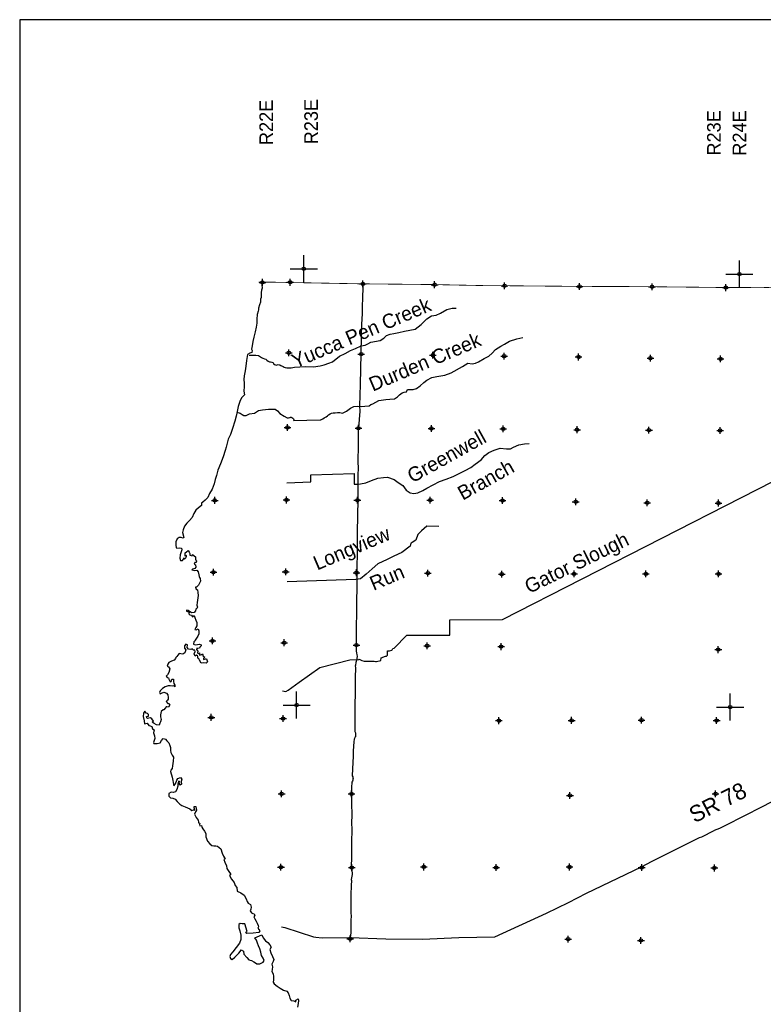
# Model space of a CAD drawing. Extents: x 135824 to 412824, y 708299 to 906299.
# Tile 8 of 12: x 135824 to 190685, y 833675 to 906299. Entities that reach past the tile are written whole.
import ezdxf

# ---------------------------------------------------------------- set-up
doc = ezdxf.new("R2010")
doc.units = 0
doc.header["$LTSCALE"] = 1800
doc.header["$PDMODE"] = 34
doc.header["$PDSIZE"] = 250
doc.linetypes.add('PHANTOM', pattern=[0])
doc.linetypes.add('STREAM', pattern=[0])
doc.layers.get('0').update_dxf_attribs({"linetype": 'CONTINUOUS'})
for name, color, linetype in [('BORDER', 1, 'CONTINUOUS'), ('COUNTY', 15, 'PHANTOM'), ('MAJROADS', 9, 'CONTINUOUS'), ('SEC', 2, 'CONTINUOUS'), ('TEXT', 7, 'CONTINUOUS'), ('TRUNKNAMES', 2, 'CONTINUOUS'), ('TRUNKS', 5, 'STREAM'), ('WATER', 4, 'CONTINUOUS')]:
    doc.layers.add(name, color=color, linetype=linetype)

# ---------------------------------------------------------------- blocks, each defined once
blk = doc.blocks.new('TICK')
at = {"color": 0}
for points in [[(500, 0), (500, 1000)], [(0, 500), (1000, 500)]]:
    blk.add_lwpolyline(points, dxfattribs=at)
blk.add_point((500, 500), dxfattribs=at)

msp = doc.modelspace()

# ---------------------------------------------------------------- linework, layer by layer
at = {"layer": 'BORDER', "color": 0}
msp.add_lwpolyline([(135824, 708299), (412824, 708299), (412824, 906299), (135824, 906299)], close=True, dxfattribs=at)
at = {"layer": 'COUNTY', "color": 0, "const_width": 60}
msp.add_lwpolyline([(193006, 886483), (190661, 886554), (187671, 886546), (184101, 886586), (183864, 886586), (182227, 886609), (176874, 886630), (172180, 886671), (171346, 886686), (170022, 886688), (166187, 886765), (160893, 886819), (154508, 886938), (153463, 886938)], dxfattribs=at)
at = {"layer": 'MAJROADS', "color": 0}
for points in [[(161147, 886850), (161139, 886834), (161144, 886431), (161115, 885912), (161083, 885024), (161089, 884622), (161049, 883810), (161026, 882938), (160999, 881673), (160932, 879403), (160895, 877820), (160909, 877426), (160816, 876203), (160806, 876052), (160805, 875885), (160801, 875374), (160798, 875005), (160794, 874469), (160775, 874142), (160763, 873715), (160785, 873203), (160781, 872759), (160761, 872307), (160783, 871913), (160770, 871218), (160767, 870908), (160733, 868503), (160711, 866702), (160690, 866174), (160685, 865562), (160697, 864875), (160682, 862940), (160671, 862546), (160647, 861516), (160651, 860979), (160645, 860234), (160658, 859714), (160666, 859588), (160706, 859446), (160714, 859353), (160688, 859186), (160687, 859144), (160627, 858876), (160592, 858684), (160583, 858609), (160590, 858508), (160585, 857745), (160574, 857394), (160581, 857285), (160584, 856598), (160566, 856447), (160554, 855936), (160555, 854863), (160555, 853799), (160580, 853749), (160604, 853690), (160594, 853480), (160594, 853405), (160560, 853380), (160526, 853288), (160492, 853230), (160474, 853046), (160427, 852367), (160424, 851965), (160396, 851546), (160354, 850516), (160413, 850465), (160412, 850348), (160420, 850323), (160411, 850247), (160402, 850206), (160377, 850130), (160334, 850064), (160333, 849972), (160307, 849771), (160312, 849310), (160301, 848983), (160296, 848405), (160316, 847718), (160294, 846972), (160317, 846679), (160300, 845548), (160312, 844936), (160300, 844383), (160288, 843956), (160279, 843847), (160303, 843721), (160328, 843645), (160335, 843536), (160359, 843327), (160358, 843243), (160332, 843134), (160288, 842875), (160296, 842808), (160285, 842439), (160255, 841752), (160243, 841342), (160249, 841015), (160255, 840688), (160262, 840495), (160268, 840110), (160266, 839951), (160259, 838953), (160200, 838608)], [(155147, 839393), (155387, 839331), (157511, 838645), (157661, 838635), (158147, 838589), (160200, 838608), (162847, 838512), (165546, 838492), (168211, 838606), (170885, 838653), (174685, 840410), (176317, 841194), (177629, 841863), (181691, 843818), (182482, 844232), (185981, 845973), (186157, 846031), (187057, 846493), (187091, 846510), (187478, 846675), (187924, 846897), (190615, 848277), (192525, 849251)]]:
    msp.add_lwpolyline(points, dxfattribs=at)
at = {"layer": 'SEC', "color": 0}
for p in [(153732, 886925), (155783, 886931), (161143, 886809), (166437, 886755), (171596, 886677), (177124, 886621), (182477, 886600), (187921, 886536), (155679, 881730), (161023, 881634), (166308, 881554), (171568, 881483), (177054, 881420), (182355, 881332), (187532, 881278), (155582, 876219), (160817, 876165), (166202, 876144), (171496, 876115), (176949, 876059), (182251, 876030), (187494, 876001), (150216, 870846), (155510, 870875), (160737, 870855), (166115, 870867), (171450, 870829), (176844, 870741), (182121, 870670), (187373, 870650), (150120, 865544), (155448, 865573), (160674, 865511), (165943, 865482), (171387, 865402), (176723, 865423), (182025, 865419), (187386, 865423), (150042, 860477), (155343, 860347), (160670, 860175), (165888, 860121), (171341, 860058), (187363, 859836), (149961, 854840), (155254, 854752), (171177, 854597), (176546, 854618), (181697, 854632), (187242, 854601), (155148, 849199), (160308, 849196), (176423, 849082), (187162, 849199), (155102, 843788), (160320, 843760), (165639, 843806), (170975, 843760), (176386, 843805), (181713, 843759), (187074, 843730), (160207, 838508), (176290, 838487), (181658, 838390)]:
    msp.add_point(p, dxfattribs=at)
at = {"layer": 'TRUNKS', "color": 0}
for points in [[(152751, 881562), (152949, 881557), (153092, 881550), (153256, 881543), (153437, 881522), (153668, 881383), (153765, 881344), (153882, 881289), (153981, 881252), (154068, 881193), (154152, 881123), (154251, 881074), (154332, 881070), (154423, 881050), (154506, 881013), (154550, 880969), (154556, 880918), (154620, 880868), (154705, 880839), (154779, 880822), (154819, 880844), (154900, 880859), (154955, 880844), (155011, 880836), (155098, 880781), (155254, 880723), (155339, 880682), (155420, 880634), (155522, 880621), (155667, 880613), (155843, 880630), (155971, 880646), (156100, 880660), (156880, 880715), (157512, 880697), (157994, 880765), (158284, 880841), (158626, 880961), (158904, 881061), (159424, 881478), (159838, 881686), (160233, 881890), (160591, 882038), (161006, 882243), (161304, 882282), (161505, 882398), (161742, 882511), (162418, 882634), (162680, 882802), (162890, 883003), (163163, 883099), (163437, 883151), (163791, 883226), (164214, 883322), (165010, 883473), (165437, 883818), (165853, 884243), (166207, 884456), (166549, 884503), (166863, 884648), (167326, 884932), (167737, 885032), (168026, 885011)], [(151841, 877339), (152087, 877270), (152247, 877177), (152372, 877096), (152525, 877112), (152774, 877224), (153145, 877288), (153443, 877472), (153748, 877528), (154179, 877579), (154661, 877574), (154846, 877453), (155019, 877264), (155340, 877062), (155547, 876944), (155614, 876922), (155658, 876926), (155744, 876947), (155768, 876968), (155789, 876981), (155841, 876975), (155899, 876959), (155971, 876916), (156028, 876851), (156040, 876798), (156034, 876743), (157991, 876775), (158035, 876794), (158187, 876871), (158286, 876937), (158441, 877006), (158538, 877090), (158615, 877151), (158724, 877237), (158839, 877275), (158945, 877301), (159091, 877312), (159265, 877321), (159441, 877315), (159636, 877284), (159946, 877434), (160228, 877647), (160474, 877775), (160767, 877787), (161041, 877778), (161298, 877782), (161608, 877817), (161721, 877917), (161878, 877973), (162329, 878202), (162844, 878297), (163129, 878309), (163483, 878336), (163709, 878476), (163842, 878629), (164031, 878773), (164196, 878817), (164365, 878849), (164438, 879018), (164844, 879029), (165098, 879089), (165372, 879305), (165650, 879542), (165863, 879699), (166226, 879903), (166588, 879975), (167191, 880074), (167646, 880258), (168496, 880719), (168894, 880955), (169208, 880906), (169449, 880962), (169663, 881066), (170090, 881303), (170436, 881471), (170674, 881691), (170924, 881964), (171318, 882225), (171588, 882369), (171963, 882582), (172494, 882749), (172949, 882861)], [(155204, 856789), (155454, 856743), (155636, 856843), (156453, 857428), (157976, 858519), (160180, 859095), (160853, 859101), (160870, 859132), (160909, 859100), (161055, 859033), (161238, 858987), (161270, 858987), (161387, 858984), (161671, 858979), (161694, 858979), (161974, 858974), (162073, 858972), (162147, 858970), (162477, 859037), (162480, 859221), (162816, 859347), (162884, 859358), (162890, 859358), (162958, 859429), (162953, 859592), (162963, 859738), (162992, 859757), (163106, 859755), (163282, 859794), (163294, 859832), (163345, 859921), (163453, 859939), (164388, 860915), (167549, 860900), (167560, 862022), (171445, 862070), (200828, 877064)], [(155538, 872151), (157313, 872221), (157313, 872721), (160511, 872833), (160511, 872033), (160761, 872033), (160964, 872067), (161351, 872147), (161785, 872319), (162256, 872483), (162671, 872542), (162960, 872545), (163443, 872384), (163744, 872170), (164093, 871936), (164346, 871593), (164635, 871396), (164913, 871343), (165198, 871403), (165561, 871575), (165859, 871739), (166797, 872232), (167288, 872404), (167803, 872600), (168693, 873048), (169096, 873281), (169426, 873505), (169873, 873846), (170135, 874147), (170425, 874372), (170820, 874556), (171266, 874684), (171737, 874643), (172034, 874650), (172264, 874770), (172646, 874938), (173073, 875022), (173419, 875033)], [(166740, 868917), (165872, 868933), (165470, 868608), (165201, 868330), (165050, 867901), (164770, 867750), (164683, 867685), (164639, 867465), (164006, 866989), (163421, 866719), (162930, 866488), (162245, 866167), (161837, 865798), (161389, 865405), (160979, 865055), (160619, 865017), (155560, 864834)]]:
    msp.add_lwpolyline(points, dxfattribs=at)
at = {"layer": 'WATER', "color": 0}
for points in [[(153704, 886928), (153694, 886744), (153701, 886493), (153675, 886342), (153640, 886175), (153639, 885999), (153638, 885815), (153595, 885681), (153602, 885463), (153525, 885271), (153448, 885029), (153438, 884904), (153430, 884794), (153353, 884552), (153317, 884200), (153315, 883915), (153263, 883631), (153193, 883271), (153107, 882878), (153029, 882560), (152968, 882234), (152917, 882000), (152983, 881891), (152940, 881757), (152797, 881699), (152621, 881600), (152559, 881156), (152506, 880746), (152462, 880403), (152392, 880027), (152365, 879759), (152389, 879499), (152395, 879239), (152360, 878904), (152400, 878636), (152197, 878420), (152061, 878136), (151950, 877776), (151864, 877392), (151803, 877065), (151700, 876697), (151528, 876137), (151366, 875711), (151213, 875369), (151050, 874775), (150990, 874533), (150844, 874056), (150640, 873547), (150444, 873071), (150332, 872669), (150247, 872377), (150161, 872059), (150016, 871683), (149829, 871341), (149693, 871065), (149516, 870865), (149331, 870724), (149230, 870650), (149245, 870474), (149027, 870307), (148824, 870133), (148680, 869866), (148552, 869574), (148358, 869365), (148148, 869157), (147995, 868932), (147893, 868665), (147833, 868481), (147923, 868112), (147864, 868054), (147747, 868096), (147588, 868097), (147445, 868015), (147334, 867781), (147333, 867546), (147365, 867370), (147423, 867328), (147608, 867335), (147750, 867309), (147783, 867208), (147706, 866974), (147654, 866824), (147628, 866581), (147694, 866421), (147827, 866404), (147920, 866512), (147929, 866596), (147987, 866520), (148080, 866611), (148139, 866695), (148140, 866787), (148039, 866729), (148031, 866838), (148032, 866972), (148125, 867055), (148251, 867138), (148326, 867020), (148384, 866928), (148366, 866802), (148550, 866759), (148568, 866851), (148793, 866682), (148783, 866515), (148808, 866431), (148874, 866388), (148840, 866271), (148756, 866272), (148689, 866147), (148797, 866096), (148821, 865920), (148745, 865820), (148594, 865779), (148535, 865712), (148744, 865677), (148903, 865701), (149003, 865583), (149052, 865357), (149068, 865239), (149084, 865156), (149142, 865080), (149174, 864895), (149090, 864745), (149013, 864595), (148937, 864512), (148870, 864453), (148794, 864437), (148810, 864328), (148952, 864235), (148968, 864051), (148991, 863833), (148929, 863314), (148886, 863105), (148944, 862979), (148893, 862862), (148825, 862829), (148791, 862703), (148706, 862578), (148497, 862554), (148247, 862715), (148138, 862758), (148129, 862683), (148330, 862589), (148295, 862472), (148379, 862404), (148496, 862370), (148570, 862252), (148688, 862344), (148746, 862201), (148820, 862016), (148902, 861831), (148884, 861597), (148808, 861472), (148756, 861313), (148840, 861296), (148983, 861362), (149049, 861219), (149039, 861010), (148971, 860826), (148861, 860676), (148760, 860542), (148742, 860459), (148675, 860409), (148649, 860250), (148782, 860182), (148942, 860223), (149093, 860239), (149201, 860196), (149201, 860104), (149125, 860029), (149082, 859937), (148957, 859921), (148890, 859938), (148872, 859846), (148964, 859720), (148946, 859595), (149013, 859552), (149088, 859610), (149096, 859518), (149087, 859434), (149230, 859467), (149322, 859525), (149355, 859366), (149488, 859289), (149396, 859189), (149395, 859114), (149521, 859163), (149605, 859163), (149670, 858945), (149577, 858845), (149393, 858854), (149201, 858847), (149101, 859049), (149052, 859158), (148960, 859218), (148969, 859326), (148953, 859368), (148869, 859419), (148777, 859344), (148686, 859529), (148762, 859696), (148738, 859805), (148637, 859806), (148538, 859899), (148445, 859841), (148278, 859875), (148186, 860002), (148196, 860194), (148071, 860237), (147978, 860112), (147977, 859945), (148093, 859826), (148042, 859668), (148008, 859601), (147848, 859510), (147723, 859536), (147589, 859545), (147487, 859437), (147420, 859328), (147344, 859262), (147318, 859178), (147225, 859070), (147015, 858979), (146830, 858897), (146746, 858755), (146703, 858621), (146811, 858570), (146894, 858411), (146825, 858143), (146732, 857976), (146639, 857876), (146697, 857775), (146806, 857766), (146822, 857649), (146880, 857565), (146921, 857455), (147005, 857497), (147048, 857647), (147174, 857646), (147173, 857479), (147188, 857336), (147263, 857227), (147262, 857101), (147187, 857169), (147061, 857145), (146936, 857154), (146768, 857172), (146550, 857089), (146348, 856965), (146196, 856807), (146145, 856665), (146178, 856573), (146287, 856622), (146447, 856705), (146656, 856628), (146756, 856510), (146771, 856317), (146779, 856175), (146719, 856100), (146635, 856017), (146743, 855873), (146860, 855864), (146901, 855772), (146808, 855597), (146683, 855614), (146632, 855623), (146556, 855515), (146447, 855398), (146421, 855398), (146270, 855265), (146218, 855039), (146209, 854872), (146257, 854671), (146215, 854520), (146172, 854420), (146121, 854269), (145911, 854296), (145736, 854389), (145586, 854482), (145695, 854557), (145571, 854734), (145471, 854801), (145354, 854786), (145253, 854744), (145195, 854812), (145178, 854904), (145329, 854936), (145330, 855045), (145264, 855113), (145163, 855139), (145055, 855290), (144962, 855157), (144944, 854914), (145000, 854587), (145041, 854352), (145234, 854401), (145350, 854249), (145450, 854207), (145567, 854164), (145633, 854005), (145750, 853928), (145698, 853703), (145772, 853468), (145804, 853283), (145736, 853141), (145693, 852991), (145718, 852907), (145961, 852922), (146196, 852971), (146297, 853129), (146407, 853287), (146591, 853244), (146682, 853101), (146824, 852958), (146898, 852756), (146939, 852605), (146954, 852404), (146987, 852245), (147069, 852052), (147177, 851900), (147158, 851607), (147132, 851431), (147106, 851256), (147062, 851080), (146986, 850955), (146960, 850838), (147066, 850418), (147196, 849798), (147331, 849947), (147417, 850206), (147493, 850332), (147686, 850397), (147777, 850271), (147743, 850112), (147758, 849911), (147674, 849828), (147599, 849904), (147633, 850029), (147626, 850113), (147542, 850122), (147490, 849913), (147489, 849762), (147429, 849520), (147319, 849344), (147143, 849295), (147000, 849321), (146824, 849222), (146839, 849038), (146939, 848895), (147131, 848868), (147298, 848808), (147440, 848640), (147639, 848429), (147781, 848336), (148023, 848242), (148207, 848174), (148374, 848098), (148516, 847979), (148658, 848012), (148751, 848003), (148693, 848162), (148694, 848263), (148828, 848270), (148835, 848128), (148868, 848002), (148800, 847868), (148723, 847693), (148839, 847466), (148988, 847247), (149021, 847113), (149021, 847054), (149104, 847029), (149087, 846945), (149111, 846828), (149237, 846860), (149253, 846760), (149253, 846743), (149336, 846608), (149460, 846448), (149551, 846280), (149558, 846037), (149690, 845701), (149856, 845508), (150006, 845381), (150148, 845355), (150291, 845354), (150425, 845336), (150666, 845150), (150765, 844831), (150872, 844613), (150930, 844487), (150980, 844411), (150887, 844353), (150970, 844168), (151077, 843891), (151100, 843690), (151250, 843463), (151366, 843311), (151382, 843219), (151315, 843177), (151447, 842917), (151638, 842648), (151729, 842446), (151845, 842286), (151877, 842026), (152135, 841890), (152377, 841730), (152534, 841452), (152609, 841259), (152683, 841124), (152842, 841048), (152891, 840847), (152889, 840687), (152830, 840571), (152921, 840419), (153030, 840368), (153122, 840351), (153180, 840258), (153087, 840133), (153161, 839974), (153269, 839805), (153343, 839662), (153409, 839486), (153450, 839402), (153399, 839285), (153549, 839083), (153464, 838975), (153045, 838911), (152576, 838905), (152510, 838998), (152610, 839048), (152430, 839610), (152237, 839620), (152095, 839646), (152002, 839571), (152001, 839311), (152058, 839085), (152148, 838766), (152146, 838456), (152052, 838180), (151798, 837872), (151553, 837539), (151368, 837355), (151325, 837197), (151382, 837054), (151491, 836986), (151685, 837161), (151836, 837302), (151988, 837443), (152098, 837560), (152174, 837702), (152324, 837592), (152365, 837382), (152572, 837138), (152739, 836961), (152931, 836918), (153090, 836816), (153223, 836723), (153331, 836655), (153549, 836662), (153776, 836778), (153852, 836895), (153787, 837088), (153671, 837273), (153622, 837525), (153540, 837768), (153441, 837978), (153367, 838188), (153293, 838398), (153177, 838583), (153698, 838797), (153797, 838570), (153963, 838352), (154121, 838233), (154271, 838065), (154370, 837896), (154277, 837721), (154342, 837469), (154474, 837209), (154573, 836982), (154514, 836823), (154437, 836631), (154477, 836430), (154451, 836246), (154416, 836087), (154524, 835935), (154540, 835717), (154546, 835483), (154528, 835307), (154586, 835181), (154811, 835004), (155053, 834860), (155295, 834724), (155521, 834639), (155629, 834521), (155695, 834328), (155743, 834126), (155860, 833958), (156044, 833932), (156186, 833864), (156195, 833989), (156371, 834080), (156396, 833963), (156361, 833728), (156317, 833469)], [(153713, 886928), (153704, 886928)]]:
    msp.add_lwpolyline(points, dxfattribs=at)

# ---------------------------------------------------------------- block references
at = {"color": 0, "xscale": 2, "yscale": 2, "zscale": 2}
for p in [(155783, 886931), (187921, 886536), (155254, 854752), (187242, 854601)]:
    msp.add_blockref('TICK', p, dxfattribs=at)

# ---------------------------------------------------------------- texts
at = {"layer": 'MAJROADS', "color": 0}
msp.add_text('SR 78', height=1200, rotation=27, dxfattribs=at).set_placement((185609, 847016))
at = {"layer": 'TEXT', "color": 0}
for s, p in [('R22E', (154511, 897053)), ('R23E', (157823, 897110)), ('R23E', (187538, 896278)), ('R24E', (189425, 896266))]:
    msp.add_text(s, height=1000, rotation=90, dxfattribs=at).set_placement(p)
at = {"layer": 'TRUNKNAMES', "color": 0}
for s, rotation, p in [('Yucca Pen Creek', 23, (156167, 880576)), ('Durden Creek', 23, (161876, 878858)), ('Greenwell', 29.07704, (164796, 872095)), ('Branch', 29.07704, (168510, 870820)), ('Longview', 23, (157774, 865666)), ('Gator Slough', 26.13636, (173409, 863941)), ('Run', 23, (161932, 864169))]:
    msp.add_text(s, height=1056, rotation=rotation, dxfattribs=at).set_placement(p)

doc.saveas('drawing.dxf')
